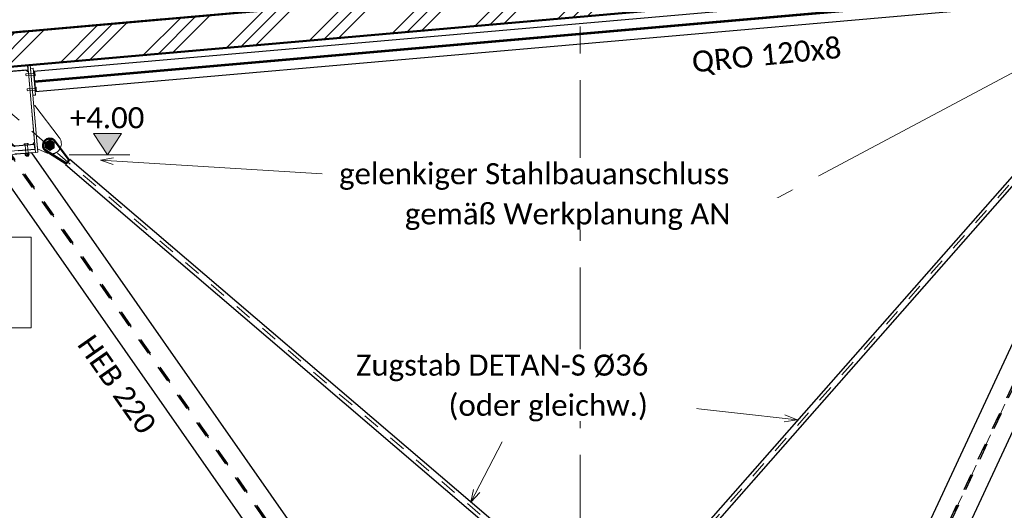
# Model space of a CAD drawing. Header units: metres. Extents: x -25 to 81, y -4 to 26.
# Tile 15 of 53: x -10.09 to -4.25, y 1.89 to 4.8. Entities that reach past the tile are written whole.
import ezdxf

# ---------------------------------------------------------------- set-up
doc = ezdxf.new("R2010")
doc.units = ezdxf.units.M
for name, pattern in [('Achse kurz', [0.2, 0.1, -0.05, 0, -0.05]), ('Rasterlinie', [1.11125, 0.635, -0.15875, 0.15875, -0.15875]), ('Strich', [0.3175, 0.15875, -0.15875]), ('Verdeckt', [0.15, 0.1, -0.05])]:
    doc.linetypes.add(name, pattern=pattern)
for name, color, linetype, lineweight in [('_Verdeckte Linien_', 7, 'Strich', 18), ('A-DETL', 90, 'Continuous', 18), ('A-DETL-THIN', 151, 'Continuous', 18), ('A-FLOR', 192, 'Continuous', 35), ('A-FLOR-PATT', 8, 'Continuous', 50), ('G-ANNO-DIMS', 111, 'Continuous', 9), ('S-BEAM', 12, 'Continuous', 35), ('S-BEAM-HDLN', 1, 'Verdeckt', 25), ('S-BEAM-IDEN', 2, 'Continuous', 9), ('S-COLS', 52, 'Continuous', 18), ('S-COLS-HDLN', 52, 'Verdeckt', 25), ('S-GRID', 1, 'Continuous', 9), ('Text', 250, 'Continuous', 9), ('Tragwerksverbindungen', 7, 'Continuous', 18)]:
    doc.layers.add(name, color=color, linetype=linetype, lineweight=lineweight)
doc.styles.add('Calibri_2', font='calibri.ttf', dxfattribs={"height": 0.125})

# ---------------------------------------------------------------- blocks, each defined once
blk = doc.blocks.new('Vierkantstahl Träger - QRO 120-1128519-2 - 2')
at = {"layer": 'S-BEAM'}
for p, q in [((-3.4869, 5.0062), (-10.0031, 4.4361)), ((-3.4863, 4.9999), (-10.0026, 4.4298))]:
    blk.add_line(p, q, dxfattribs=at)
blk = doc.blocks.new('HEB Träger - HEB 220-1128520-2 - 2')
at = {"layer": 'S-BEAM-HDLN'}
for p, q in [((-17.3307, 0.2), (-15.2789, 4.6002)), ((-17.3202, 0.2), (-15.2679, 4.6012))]:
    blk.add_line(p, q, dxfattribs=at)
blk = doc.blocks.new('HEB Träger - HEB 220-1128521-2 - 2')
at = {"layer": 'S-BEAM-HDLN'}
for p, q in [((-19.4909, 0.2), (-22.151, 3.999)), ((-19.4793, 0.2), (-22.1401, 3.9999))]:
    blk.add_line(p, q, dxfattribs=at)
blk = doc.blocks.new('SP-TV-Schraube_Mutter_001 - M36-1128530-2 - 2')
at = {"layer": 'Tragwerksverbindungen', "linetype": 'Strich'}
blk.add_hatch(color=142, dxfattribs=at).paths.add_polyline_path([(-21.9127, 4.0235), (-21.8852, 4.0394), (-21.8852, 4.0711), (-21.9127, 4.087), (-21.9402, 4.0711), (-21.9402, 4.0394), (-21.9163, 4.0256)])
at = {"layer": 'Tragwerksverbindungen'}
for p, q in [((-21.9127, 4.087), (-21.9402, 4.0711)), ((-21.9402, 4.0711), (-21.9402, 4.0394)), ((-21.9402, 4.0394), (-21.9127, 4.0235)), ((-21.8852, 4.0711), (-21.9127, 4.087)), ((-21.9127, 4.0235), (-21.8852, 4.0394)), ((-21.8852, 4.0394), (-21.8852, 4.0711))]:
    blk.add_line(p, q, dxfattribs=at)
blk = doc.blocks.new('FP_4-2 - 2')
at = {"layer": 'A-FLOR-PATT', "lineweight": 18}
for p, q in [((-9.8586, 4.7515), (-5.3201, 5.1493)), ((-9.8586, 4.7515), (-5.3201, 5.1493)), ((-9.7795, 4.7584), (-5.2806, 5.1527)), ((-9.7795, 4.7584), (-5.2806, 5.1527)), ((-9.7004, 4.7653), (-5.241, 5.1562)), ((-9.7004, 4.7653), (-5.241, 5.1562)), ((-9.4113, 4.7907), (-5.0965, 5.1688)), ((-9.4113, 4.7907), (-5.0965, 5.1688)), ((-9.3322, 4.7976), (-5.0569, 5.1723)), ((-9.3322, 4.7976), (-5.0569, 5.1723)), ((-10.5951, 4.687), (-6.0253, 5.0875)), ((-10.5951, 4.687), (-6.0253, 5.0875)), ((-10.3059, 4.7123), (-5.7362, 5.1129)), ((-10.3059, 4.7123), (-5.7362, 5.1129)), ((-10.2268, 4.7192), (-5.6571, 5.1198)), ((-10.2268, 4.7192), (-5.6571, 5.1198)), ((-10.1477, 4.7261), (-5.578, 5.1267)), ((-10.1477, 4.7261), (-5.578, 5.1267)), ((-11.2005, 4.6339), (-6.6308, 5.0345)), ((-11.2005, 4.6339), (-6.6308, 5.0345)), ((-11.1214, 4.6409), (-6.5517, 5.0414)), ((-11.1214, 4.6409), (-6.5517, 5.0414)), ((-11.0424, 4.6478), (-6.4727, 5.0484)), ((-11.0424, 4.6478), (-6.4727, 5.0484)), ((-10.7532, 4.6731), (-6.1835, 5.0737)), ((-10.7532, 4.6731), (-6.1835, 5.0737)), ((-10.6741, 4.68), (-6.1044, 5.0806)), ((-10.6741, 4.68), (-6.1044, 5.0806)), ((-11.937, 4.5694), (-7.3673, 4.97)), ((-11.937, 4.5694), (-7.3673, 4.97)), ((-11.6478, 4.5948), (-7.0781, 4.9954)), ((-11.6478, 4.5948), (-7.0781, 4.9954)), ((-11.5688, 4.6017), (-6.999, 5.0023)), ((-11.5688, 4.6017), (-6.999, 5.0023)), ((-11.4897, 4.6086), (-6.92, 5.0092)), ((-11.4897, 4.6086), (-6.92, 5.0092)), ((-12.5425, 4.5164), (-7.9727, 4.917)), ((-12.5425, 4.5164), (-7.9727, 4.917)), ((-12.4634, 4.5233), (-7.8937, 4.924)), ((-12.4634, 4.5233), (-7.8937, 4.924)), ((-12.3843, 4.5302), (-7.8146, 4.9309)), ((-12.3843, 4.5302), (-7.8146, 4.9309)), ((-12.0951, 4.5556), (-7.5254, 4.9562)), ((-12.0951, 4.5556), (-7.5254, 4.9562)), ((-12.0161, 4.5625), (-7.4464, 4.9631)), ((-12.0161, 4.5625), (-7.4464, 4.9631)), ((-12.7686, 4.4966), (-8.2619, 4.8917)), ((-12.7686, 4.4966), (-8.2619, 4.8917)), ((-12.7686, 4.4966), (-8.341, 4.8848)), ((-12.7686, 4.4966), (-8.341, 4.8848)), ((-12.7686, 4.4966), (-8.4201, 4.8779)), ((-12.7686, 4.4966), (-8.4201, 4.8779)), ((-12.7686, 4.4967), (-8.7092, 4.8525)), ((-12.7686, 4.4967), (-8.7092, 4.8525)), ((-12.7686, 4.4967), (-8.7883, 4.8456)), ((-12.7686, 4.4967), (-8.7883, 4.8456)), ((-12.7686, 4.4967), (-8.8674, 4.8387)), ((-12.7686, 4.4967), (-8.8674, 4.8387)), ((-12.7686, 4.4967), (-9.1565, 4.8134)), ((-12.7686, 4.4967), (-9.1565, 4.8134)), ((-12.7686, 4.4968), (-9.2356, 4.8065)), ((-12.7686, 4.4968), (-9.2356, 4.8065)), ((-12.7686, 4.4968), (-9.3147, 4.7995)), ((-12.7686, 4.4968), (-9.3147, 4.7995)), ((-12.7686, 4.4968), (-9.6038, 4.7742)), ((-12.7686, 4.4968), (-9.6038, 4.7742)), ((-12.7686, 4.4968), (-9.6829, 4.7673)), ((-12.7686, 4.4968), (-9.6829, 4.7673)), ((-12.7686, 4.4968), (-9.762, 4.7604)), ((-12.7686, 4.4968), (-9.762, 4.7604)), ((-12.7686, 4.4969), (-10.0512, 4.7351)), ((-12.7686, 4.4969), (-10.0512, 4.7351))]:
    blk.add_line(p, q, dxfattribs=at)
blk = doc.blocks.new('SP-TV-AP-Rechteck_002 - AP-Rechteck-1131659-2 - 2')
at = {"layer": 'Tragwerksverbindungen'}
for p, q in [((-22.0428, 4.5306), (-22.0279, 4.5319)), ((-21.9975, 4.0126), (-22.0428, 4.5306)), ((-22.0279, 4.5319), (-21.9826, 4.0139)), ((-21.9975, 4.0126), (-21.9826, 4.0139))]:
    blk.add_line(p, q, dxfattribs=at)
blk = doc.blocks.new('SP-TV-AP-Rechteck_002 - AP-Rechteck-1131863-2 - 2')
at = {"layer": 'Tragwerksverbindungen'}
for p, q in [((-15.4219, 4.6081), (-15.123, 4.6342)), ((-15.123, 4.6342), (-15.1213, 4.6143)), ((-15.4219, 4.6081), (-15.4202, 4.5882)), ((-15.1213, 4.6143), (-15.4202, 4.5882))]:
    blk.add_line(p, q, dxfattribs=at)
blk = doc.blocks.new('SP-TV-AP-Rechteck_002 - AP-Rechteck-1132111-2 - 2')
at = {"layer": 'Tragwerksverbindungen'}
for p, q in [((-22.0261, 4.5112), (-22.0111, 4.5125)), ((-22.0121, 4.3518), (-22.0261, 4.5112)), ((-22.0111, 4.5125), (-21.9972, 4.3531)), ((-22.0121, 4.3518), (-21.9972, 4.3531))]:
    blk.add_line(p, q, dxfattribs=at)
blk = doc.blocks.new('TH-VE-Mutter - M14-1092861-2 - 2')
at = {"layer": 'Tragwerksverbindungen'}
for p, q in [((-22.0571, 4.0059), (-22.0581, 4.0052)), ((-22.0573, 3.9965), (-22.058, 4.0042)), ((-22.0573, 3.9955), (-22.0561, 3.995)), ((-22.0472, 4.0068), (-22.0571, 4.0059)), ((-22.0561, 3.995), (-22.0462, 3.9959)), ((-22.0373, 4.0077), (-22.0472, 4.0068)), ((-22.0464, 3.9975), (-22.0471, 4.0052)), ((-22.0462, 3.9959), (-22.0364, 3.9967)), ((-22.0362, 4.0071), (-22.0373, 4.0077)), ((-22.0364, 3.9967), (-22.0353, 3.9974)), ((-22.0354, 3.9984), (-22.0361, 4.0062))]:
    blk.add_line(p, q, dxfattribs=at)
for points in [[(-22.058, 4.0042), (-22.0581, 4.0047), (-22.0581, 4.005), (-22.0581, 4.0051)], [(-22.0581, 4.0051), (-22.0581, 4.005), (-22.0581, 4.0047), (-22.058, 4.0042)], [(-22.0471, 4.0052), (-22.0483, 4.0055), (-22.0508, 4.0059), (-22.0544, 4.0056), (-22.0568, 4.0048), (-22.058, 4.0042)], [(-22.0573, 3.9965), (-22.0561, 3.9962), (-22.0535, 3.9958), (-22.05, 3.9961), (-22.0476, 3.9969), (-22.0464, 3.9975)], [(-22.0573, 3.9965), (-22.0573, 3.9961), (-22.0573, 3.9958), (-22.0573, 3.9956)], [(-22.0573, 3.9956), (-22.0573, 3.9958), (-22.0573, 3.9961), (-22.0573, 3.9965)], [(-22.0361, 4.0062), (-22.0374, 4.0065), (-22.0399, 4.0068), (-22.0434, 4.0065), (-22.0459, 4.0057), (-22.0471, 4.0052)], [(-22.0464, 3.9975), (-22.0451, 3.9971), (-22.0426, 3.9968), (-22.039, 3.9971), (-22.0366, 3.9979), (-22.0354, 3.9984)], [(-22.0361, 4.0062), (-22.0361, 4.0066), (-22.0362, 4.0069), (-22.0362, 4.007)], [(-22.0362, 4.007), (-22.0362, 4.0069), (-22.0361, 4.0066), (-22.0361, 4.0062)], [(-22.0354, 3.9984), (-22.0354, 3.998), (-22.0354, 3.9977), (-22.0354, 3.9976)], [(-22.0354, 3.9976), (-22.0354, 3.9977), (-22.0354, 3.998), (-22.0354, 3.9984)]]:
    blk.add_open_spline(points, degree=3, dxfattribs=at)
blk = doc.blocks.new('Rundstahl Träger - RB 36-V10-2 - 2')
at = {"layer": 'S-BEAM', "lineweight": 25}
for p, q in [((-21.8058, 3.9566), (-21.8187, 3.9414)), ((-21.8187, 3.9414), (-17.6142, 0.3504)), ((-21.8058, 3.9566), (-21.8183, 3.9419)), ((-21.8045, 3.958), (-21.8058, 3.9566)), ((-21.8045, 3.958), (-21.8058, 3.9566)), ((-21.7928, 3.9718), (-21.7966, 3.9673)), ((-21.7932, 3.9713), (-21.7966, 3.9673)), ((-17.5882, 0.3808), (-21.7928, 3.9718)), ((-17.6142, 0.3504), (-17.6012, 0.3656)), ((-17.6138, 0.3509), (-17.6077, 0.358)), ((-17.5921, 0.3763), (-17.5882, 0.3808)), ((-17.5921, 0.3763), (-17.5887, 0.3803))]:
    blk.add_line(p, q, dxfattribs=at)
at = {"layer": 'S-BEAM-HDLN'}
for p, q in [((-21.7966, 3.9673), (-21.8045, 3.9581)), ((-21.7966, 3.9673), (-21.8045, 3.9581)), ((-17.6012, 0.3656), (-17.5921, 0.3763)), ((-17.6012, 0.3656), (-17.5921, 0.3763))]:
    blk.add_line(p, q, dxfattribs=at)
blk = doc.blocks.new('Rundstahl Träger - RB 36-V11-2 - 2')
at = {"layer": 'S-BEAM', "lineweight": 25}
for p, q in [((-15.6289, 4.5204), (-19.2479, 0.4099)), ((-15.6139, 4.5071), (-15.6289, 4.5204)), ((-15.6139, 4.5071), (-15.6284, 4.5199)), ((-15.6124, 4.5058), (-15.6139, 4.5071)), ((-15.6124, 4.5058), (-15.6139, 4.5071)), ((-19.2179, 0.3835), (-15.5989, 4.4939)), ((-15.5989, 4.4939), (-15.6049, 4.4992)), ((-15.5994, 4.4944), (-15.6049, 4.4992)), ((-19.2479, 0.4099), (-19.2435, 0.406)), ((-19.2474, 0.4094), (-19.2435, 0.406)), ((-19.2229, 0.3878), (-19.2184, 0.3839)), ((-19.2229, 0.3878), (-19.2179, 0.3835))]:
    blk.add_line(p, q, dxfattribs=at)
at = {"layer": 'S-BEAM-HDLN'}
for p, q in [((-15.605, 4.4992), (-15.6123, 4.5058)), ((-15.605, 4.4992), (-15.6123, 4.5058)), ((-19.2435, 0.406), (-19.2329, 0.3967)), ((-19.2435, 0.406), (-19.2329, 0.3967)), ((-19.2329, 0.3967), (-19.2229, 0.3879)), ((-19.2329, 0.3967), (-19.2229, 0.3879))]:
    blk.add_line(p, q, dxfattribs=at)
blk = doc.blocks.new('Öse5 - Öse2-1135735-2 - 2')
at = {"layer": 'S-COLS', "lineweight": 50}
for p, q in [((-9.7967, 3.9667), (-9.8863, 4.0846)), ((-9.9392, 4.0253), (-9.8149, 3.9465)), ((-9.8149, 3.9465), (-9.7967, 3.9667))]:
    blk.add_line(p, q, dxfattribs=at)
blk.add_arc((-9.9128, 4.055), 0.0397, 48.31113, 228.31113, dxfattribs=at)
at = {"layer": 'S-COLS-HDLN'}
for radius, start, end in [(0.0186, 6.10256, 186.10256), (0.0185, 186.10256, 6.10256)]:
    blk.add_arc((-9.9128, 4.0543), radius, start, end, dxfattribs=at)
blk = doc.blocks.new('Öse6 - Öse2-1135749-2 - 2')
at = {"layer": 'S-COLS'}
for p, q in [((-9.7969, 3.9669), (-9.8503, 4.0373)), ((-9.907, 4.0049), (-9.8149, 3.9465)), ((-9.8149, 3.9465), (-9.8058, 3.9566))]:
    blk.add_line(p, q, dxfattribs=at)
at = {"layer": 'S-COLS-HDLN'}
for p, q in [((-9.8504, 4.0373), (-9.8863, 4.0846)), ((-9.9392, 4.0253), (-9.9071, 4.005)), ((-9.8058, 3.9566), (-9.7967, 3.9667)), ((-9.7967, 3.9667), (-9.7969, 3.9669))]:
    blk.add_line(p, q, dxfattribs=at)
for centre, radius, start, end in [((-9.9128, 4.055), 0.0397, 48.31113, 228.31113), ((-9.9128, 4.0543), 0.0186, 6.10256, 186.10256), ((-9.9128, 4.0543), 0.0185, 186.10256, 6.10256)]:
    blk.add_arc(centre, radius, start, end, dxfattribs=at)
blk = doc.blocks.new('HEB Träger - HEB 500-V12-2 - 2')
at = {"layer": 'S-BEAM', "lineweight": 25}
for p, q in [((-22.0432, 4.5306), (-22.3421, 4.5044)), ((-22.3421, 4.5044), (-22.3397, 4.4765)), ((-22.1561, 4.4926), (-22.0408, 4.5027)), ((-22.0408, 4.5027), (-22.0432, 4.5306)), ((-22.3397, 4.4765), (-22.2244, 4.4866)), ((-22.1951, 4.4621), (-22.1611, 4.0735)), ((-22.1467, 4.0748), (-22.1807, 4.4633)), ((-22.1857, 4.0443), (-22.301, 4.0342)), ((-22.301, 4.0342), (-22.2985, 4.0063)), ((-22.0021, 4.0603), (-22.1174, 4.0503)), ((-21.9997, 4.0325), (-22.0021, 4.0603))]:
    blk.add_line(p, q, dxfattribs=at)
for centre, start, end in [((-22.222, 4.4597), 5, 95), ((-22.1538, 4.4657), 95, 185), ((-22.188, 4.0712), 275, 5), ((-22.1198, 4.0772), 185, 275)]:
    blk.add_arc(centre, 0.027, start, end, dxfattribs=at)
at = {"layer": 'S-BEAM-HDLN'}
blk.add_line((-22.2985, 4.0063), (-21.9997, 4.0325), dxfattribs=at)
blk = doc.blocks.new('Verbindungsblech4 - Verbindungsblech2-1136062-2 - 2')
at = {"layer": 'S-COLS'}
for p, q in [((-10.0392, 4.4891), (-10.054, 4.5015)), ((-10.1592, 4.4915), (-10.1801, 4.4665)), ((-10.0029, 4.0743), (-10.0392, 4.4891)), ((-10.1453, 4.071), (-10.1201, 4.0507)), ((-10.1181, 4.0504), (-10.0155, 4.0593)), ((-10.0155, 4.0593), (-10.0029, 4.0743))]:
    blk.add_line(p, q, dxfattribs=at)
at = {"layer": 'S-COLS-HDLN'}
for p, q in [((-10.0542, 4.5016), (-10.1582, 4.4926)), ((-10.0541, 4.5015), (-10.0542, 4.5016)), ((-10.1801, 4.4665), (-10.1809, 4.4655)), ((-10.1809, 4.4655), (-10.1465, 4.072)), ((-10.1582, 4.4926), (-10.1591, 4.4915)), ((-10.1465, 4.072), (-10.1453, 4.0711)), ((-10.12, 4.0507), (-10.1195, 4.0502)), ((-10.1195, 4.0502), (-10.1181, 4.0504))]:
    blk.add_line(p, q, dxfattribs=at)
blk = doc.blocks.new('Lasche richtig4 - Lasche richtig-1136081-2 - 2')
at = {"layer": 'S-COLS'}
for p, q in [((-10.0012, 4.2916), (-10.0065, 4.2875)), ((-10.0065, 4.2874), (-9.9843, 4.0337)), ((-9.8557, 4.1012), (-10.0012, 4.2916)), ((-9.9843, 4.0337), (-9.9273, 4.0093))]:
    blk.add_line(p, q, dxfattribs=at)
for start, end in [(332.79566, 37.36855), (246.8298, 266.6659)]:
    blk.add_arc((-9.9036, 4.0646), 0.0602, start, end, dxfattribs=at)
at = {"layer": 'S-COLS-HDLN'}
for centre, radius, start, end in [((-9.9079, 4.0583), 0.0186, 92.7236, 272.7236), ((-9.9079, 4.0583), 0.0185, 272.7236, 92.7236), ((-9.9036, 4.0646), 0.0602, 266.71323, 332.74833)]:
    blk.add_arc(centre, radius, start, end, dxfattribs=at)
blk = doc.blocks.new('SP-TV-Schraube_DIN4017_001 - M12-V17-2 - 2')
at = {"layer": '_Verdeckte Linien_'}
for p, q in [((-22.0081, 4.4837), (-22.0539, 4.4797)), ((-22.0539, 4.4797), (-22.0534, 4.4737)), ((-22.0539, 4.4794), (-22.0534, 4.4737)), ((-22.0534, 4.4737), (-22.0529, 4.4679)), ((-22.0534, 4.4737), (-22.0529, 4.4677)), ((-22.0529, 4.4677), (-22.0071, 4.4717)), ((-22.001, 4.4887), (-22.0076, 4.4881)), ((-22.0006, 4.4835), (-22.0072, 4.4829)), ((-22.0062, 4.4726), (-21.9997, 4.4732)), ((-21.9992, 4.468), (-22.0058, 4.4674)), ((-22.001, 4.4887), (-22.0006, 4.4835)), ((-22.0006, 4.4835), (-21.9997, 4.4732)), ((-21.9997, 4.4732), (-21.9992, 4.468))]:
    blk.add_line(p, q, dxfattribs=at)
at = {"layer": 'Tragwerksverbindungen'}
for p, q in [((-22.0077, 4.4881), (-22.0085, 4.488)), ((-22.008, 4.4829), (-22.0085, 4.488)), ((-22.0071, 4.4725), (-22.008, 4.4829)), ((-22.0072, 4.4829), (-22.008, 4.4829)), ((-22.0071, 4.4725), (-22.0063, 4.4726)), ((-22.0067, 4.4673), (-22.0071, 4.4725)), ((-22.0058, 4.4674), (-22.0067, 4.4673))]:
    blk.add_line(p, q, dxfattribs=at)
blk = doc.blocks.new('SP-TV-Schraube_DIN4017_001 - M12-V18-2 - 2')
at = {"layer": '_Verdeckte Linien_'}
for p, q in [((-22.0006, 4.394), (-22.0461, 4.39)), ((-22.0461, 4.39), (-22.0456, 4.384)), ((-22.0461, 4.3898), (-22.0456, 4.384)), ((-22.0456, 4.384), (-22.0451, 4.3782)), ((-22.0456, 4.384), (-22.045, 4.378)), ((-21.9935, 4.399), (-21.9998, 4.3985)), ((-21.9931, 4.3938), (-21.9993, 4.3933)), ((-21.9984, 4.3829), (-21.9922, 4.3835)), ((-21.9935, 4.399), (-21.9931, 4.3938)), ((-21.9931, 4.3938), (-21.9922, 4.3835)), ((-21.9922, 4.3835), (-21.9917, 4.3783)), ((-22.045, 4.378), (-21.9996, 4.382)), ((-21.9917, 4.3783), (-21.998, 4.3777))]:
    blk.add_line(p, q, dxfattribs=at)
at = {"layer": 'Tragwerksverbindungen'}
for p, q in [((-21.9998, 4.3985), (-22.001, 4.3983)), ((-22.0006, 4.3932), (-22.001, 4.3983)), ((-21.9994, 4.3933), (-22.0006, 4.3932)), ((-21.9997, 4.3828), (-22.0006, 4.3932)), ((-21.9997, 4.3828), (-21.9985, 4.3829)), ((-21.9992, 4.3776), (-21.9997, 4.3828)), ((-21.998, 4.3777), (-21.9992, 4.3776))]:
    blk.add_line(p, q, dxfattribs=at)
blk = doc.blocks.new('SP-TV-Schraube_DIN4017_001 - M14-V6-2 - 2')
at = {"layer": '_Verdeckte Linien_'}
for p, q in [((-10.0644, 4.0637), (-10.0583, 4.0643)), ((-10.0644, 4.0637), (-10.0636, 4.055)), ((-10.0585, 4.0554), (-10.0543, 4.0078)), ((-10.0583, 4.0643), (-10.0462, 4.0653)), ((-10.0583, 4.0643), (-10.0575, 4.0555)), ((-10.0462, 4.0653), (-10.0402, 4.0658)), ((-10.0462, 4.0653), (-10.0455, 4.0566)), ((-10.0404, 4.009), (-10.0445, 4.0566)), ((-10.0402, 4.0658), (-10.0394, 4.0571))]:
    blk.add_line(p, q, dxfattribs=at)
at = {"layer": 'Tragwerksverbindungen'}
for p, q in [((-10.0575, 4.0555), (-10.0636, 4.055)), ((-10.0455, 4.0566), (-10.0575, 4.0555)), ((-10.0394, 4.0571), (-10.0455, 4.0566)), ((-10.0543, 4.0078), (-10.0527, 3.9897)), ((-10.0527, 3.9897), (-10.0458, 3.9904)), ((-10.0525, 3.9898), (-10.0458, 3.9904)), ((-10.0458, 3.9904), (-10.0388, 3.991)), ((-10.0458, 3.9904), (-10.039, 3.9909)), ((-10.0388, 3.991), (-10.0404, 4.009))]:
    blk.add_line(p, q, dxfattribs=at)
blk = doc.blocks.new('Höhenkoten - SP-TX-Symbol-Höhenkote-Schnitt-roh_001-616812-2 - 2')
at = {"layer": 'G-ANNO-DIMS'}
blk.add_hatch(color=256, dxfattribs=at).paths.add_polyline_path([(-13.848, 4.7563), (-13.9304, 4.63), (-14.0145, 4.7563)])
for p, q in [((-13.9304, 4.63), (-14.0145, 4.7563)), ((-14.0145, 4.7563), (-13.848, 4.7563)), ((-13.848, 4.7563), (-14.0145, 4.7563)), ((-14.0145, 4.7563), (-13.9304, 4.63)), ((-13.848, 4.7563), (-13.9304, 4.63)), ((-13.9304, 4.63), (-13.848, 4.7563)), ((-13.9804, 4.63), (-13.8804, 4.63))]:
    blk.add_line(p, q, dxfattribs=at)

msp = doc.modelspace()

# ---------------------------------------------------------------- hatches: boundary and pattern name
at = {"layer": 'A-FLOR-PATT', "lineweight": 18}
h = msp.add_hatch(dxfattribs=at)
h.set_pattern_fill('FP_2', color=256, style=0, pattern_type=2)
h.set_pattern_definition([(45, (-10.446, 2.073), (-0.224506, 0.224506), []), (45, (-10.367, 2.073), (0, 0.449013), []), (45, (-10.526, 2.073), (0, 0.449013), [])])
h.paths.add_polyline_path([(-12.7682, 4.2919), (-0.7812, 5.3418), (-0.7812, 5.5418), (-12.7682, 4.4919)])

# ---------------------------------------------------------------- linework, layer by layer
at = {"layer": 'A-DETL', "linetype": 'Achse kurz'}
for p, q in [((-3.2943, 4.8702), (-7.4501, 0.15)), ((-3.2294, 4.6951), (-5.3488, 0.15)), ((-10.1709, 4.2684), (-5.3488, 0.15)), ((-10.1746, 4.041), (-7.4501, 0.15))]:
    msp.add_line(p, q, dxfattribs=at)
at = {"layer": 'A-DETL-THIN'}
msp.add_line((-9.4362, 3.9994), (-9.7962, 3.9994), dxfattribs=at)
at = {"layer": 'A-FLOR', "lineweight": 50, "flags": 128}
for points in [[(-0.7812, 5.5418), (-2.1131, 5.4252), (-3.445, 5.3085), (-4.7769, 5.1919), (-6.1088, 5.0752), (-7.4407, 4.9585), (-8.7726, 4.8419), (-10.1045, 4.7252), (-11.4363, 4.6086), (-12.7682, 4.4919)], [(-12.7682, 4.2919), (-11.4363, 4.4086), (-10.1045, 4.5252), (-8.7726, 4.6419), (-7.4407, 4.7585), (-6.1088, 4.8752), (-4.7769, 4.9919), (-3.445, 5.1085), (-2.1131, 5.2252), (-0.7812, 5.3418)]]:
    msp.add_lwpolyline(points, dxfattribs=at)
at = {"layer": 'G-ANNO-DIMS'}
msp.add_line((-9.5689, 3.9994), (-9.5689, 3.9994), dxfattribs=at)
msp.add_line((-9.5689, 3.9994), (-9.5689, 3.9994), dxfattribs=at)
at = {"layer": 'S-BEAM', "lineweight": 25}
for p, q in [((-3.4918, 5.0628), (-10.0081, 4.4927)), ((-9.9976, 4.3732), (-3.4814, 4.9433)), ((-5.4065, 0.2865), (-3.3998, 4.59)), ((-5.2041, 0.2), (-3.1471, 4.6114)), ((-10.0081, 4.4927), (-9.9976, 4.3732)), ((-10.2723, 3.9887), (-7.6194, 0.2)), ((-10.0543, 4.0072), (-10.1193, 4.0017)), ((-10.0187, 4.0101), (-10.0404, 4.0083)), ((-7.4194, 0.298), (-10.0187, 4.0101))]:
    msp.add_line(p, q, dxfattribs=at)
at = {"layer": 'S-BEAM-HDLN'}
msp.add_line((-10.0404, 4.0083), (-10.0542, 4.0072), dxfattribs=at)
at = {"layer": 'S-GRID', "linetype": 'Rasterlinie'}
msp.add_line((-6.7635, -2.8608), (-6.7635, 8.2831), dxfattribs=at)
at = {"layer": 'Text'}
for p, q in [((-3.6121, 4.7972), (-5.7717, 3.6483)), ((-9.6105, 3.9661), (-9.5344, 3.9816)), ((-9.6105, 3.9661), (-9.5369, 3.9415)), ((-9.6105, 3.9661), (-8.2964, 3.8864)), ((-5.4768, 2.4275), (-6.2563, 2.5131)), ((-5.4768, 2.4275), (-5.5491, 2.4557)), ((-5.4768, 2.4275), (-5.5535, 2.4157)), ((-7.4132, 1.9382), (-7.2262, 2.2964)), ((-7.4132, 1.9382), (-7.3963, 2.014)), ((-7.4132, 1.9382), (-7.3606, 1.9954))]:
    msp.add_line(p, q, dxfattribs=at)
at = {"layer": 'Text', "flags": 128}
msp.add_lwpolyline([(-12.3297, 3.5097), (-10.022, 3.5097), (-10.022, 2.9725), (-12.3297, 2.9725)], close=True, dxfattribs=at)

# ---------------------------------------------------------------- block references
at = {"layer": '_Verdeckte Linien_'}
for name, p in [('SP-TV-Schraube_DIN4017_001 - M12-V17-2 - 2', (12, 0)), ('SP-TV-Schraube_DIN4017_001 - M12-V18-2 - 2', (12, 0)), ('SP-TV-Schraube_DIN4017_001 - M14-V6-2 - 2', (0, 0))]:
    msp.add_blockref(name, p, dxfattribs=at)
at = {"layer": 'A-FLOR'}
msp.add_blockref('FP_4-2 - 2', (0, 0), dxfattribs=at)
at = {"layer": 'G-ANNO-DIMS'}
msp.add_blockref('Höhenkoten - SP-TX-Symbol-Höhenkote-Schnitt-roh_001-616812-2 - 2', (4.3615, -0.6306), dxfattribs=at)
at = {"layer": 'S-BEAM'}
msp.add_blockref('Vierkantstahl Träger - QRO 120-1128519-2 - 2', (0, 0), dxfattribs=at)
at = {"layer": 'S-BEAM-HDLN'}
for name in ['HEB Träger - HEB 220-1128520-2 - 2', 'HEB Träger - HEB 500-V12-2 - 2', 'Rundstahl Träger - RB 36-V11-2 - 2', 'HEB Träger - HEB 220-1128521-2 - 2', 'Rundstahl Träger - RB 36-V10-2 - 2']:
    msp.add_blockref(name, (12, 0), dxfattribs=at)
at = {"layer": 'S-COLS-HDLN'}
for name in ['Verbindungsblech4 - Verbindungsblech2-1136062-2 - 2', 'Lasche richtig4 - Lasche richtig-1136081-2 - 2', 'Öse5 - Öse2-1135735-2 - 2', 'Öse6 - Öse2-1135749-2 - 2']:
    msp.add_blockref(name, (0, 0), dxfattribs=at)
at = {"layer": 'Tragwerksverbindungen'}
for name, p in [('SP-TV-AP-Rechteck_002 - AP-Rechteck-1131659-2 - 2', (12, 0)), ('SP-TV-AP-Rechteck_002 - AP-Rechteck-1132111-2 - 2', (12, 0)), ('SP-TV-AP-Rechteck_002 - AP-Rechteck-1131863-2 - 2', (5.1234, -0.6016)), ('SP-TV-Schraube_Mutter_001 - M36-1128530-2 - 2', (12, 0)), ('TH-VE-Mutter - M14-1092861-2 - 2', (12, 0))]:
    msp.add_blockref(name, p, dxfattribs=at)

# ---------------------------------------------------------------- texts
at = {"layer": 'G-ANNO-DIMS', "insert": (-9.7933, 4.2809), "char_height": 0.125, "width": 0.53861, "attachment_point": 1, "line_spacing_factor": 1.158048, "style": 'Calibri_2'}
msp.add_mtext('+4.00', dxfattribs=at)
at = {"layer": 'S-BEAM-IDEN', "insert": (-9.6517, 2.9452), "char_height": 0.125, "width": 0.805696, "attachment_point": 1, "rotation": 305, "style": 'Calibri_2'}
msp.add_mtext('HEB 220', dxfattribs=at)

# ---------------------------------------------------------------- next in the draw order: texts
at = {"layer": 'Text', "color": 7, "insert": (-6.1065, 4.6109), "char_height": 0.125, "width": 1.082278, "attachment_point": 1, "rotation": 5.6655, "style": 'Calibri_2', "bg_fill": 3, "box_fill_scale": 1.25, "bg_fill_color": 256, "bg_fill_true_color": 13158600, "bg_fill_transparency": 0}
msp.add_mtext('QRO 120x8', dxfattribs=at)
at = {"layer": 'Text', "color": 7, "char_height": 0.125, "attachment_point": 1, "style": 'Calibri_2', "bg_fill": 3, "box_fill_scale": 1.25, "bg_fill_color": 256, "bg_fill_true_color": 13158600, "bg_fill_transparency": 0}
for s, insert, width in [('gelenkiger Stahlbauanschluss ', (-8.1948, 3.9489), 2.813923), ('gemäß Werkplanung AN', (-7.8045, 3.7108), 2.340927), ('Zugstab DETAN-S Ø36 ', (-8.0944, 2.8138), 2.10443), ('(oder gleichw.) ', (-7.5454, 2.5756), 1.439029)]:
    msp.add_mtext(s, dxfattribs=dict(at, insert=insert, width=width))

doc.saveas('drawing.dxf')
